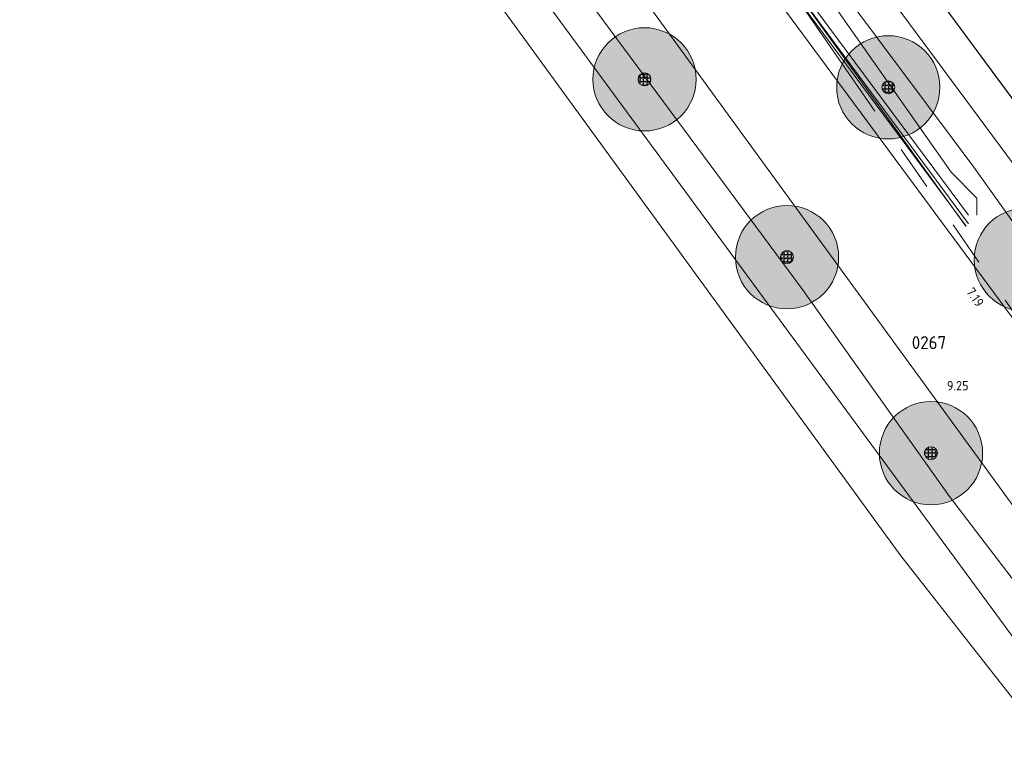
# Model space of a CAD drawing. Header units: metres. Extents: x 163628 to 167855, y 402678 to 405435.
# Tile 168 of 256: x 164794 to 164832, y 403504 to 403532. Entities that reach past the tile are written whole.
import ezdxf

# ---------------------------------------------------------------- set-up
doc = ezdxf.new("R2010")
doc.units = ezdxf.units.M
doc.linetypes.add('X-CA190022.004-UO-WHM_Riolering gemeente_NLCS_v0.2$0$RI-GWA', pattern=[18.45, 6, -1.8, 1.75, -1.8, 1.75, -1.8, 1.75, -1.8])
doc.layers.get('0').update_dxf_attribs({"lineweight": 25})
for name, color, linetype, lineweight in [('X-CA190022.004-UO-BGT_Ondergrond$0$GE_201_SHDHek_Lijn_GEM', 253, 'X-CA190022.004-UO-BGT_Ondergrond$0$Hekwerk', 9), ('X-CA190022.004-UO-BGT_Ondergrond$0$GE_314_WGDRijbaanLokaleweg_Vlak_GEM', 253, 'Continuous', 9), ('X-CA190022.004-UO-BGT_Ondergrond$0$GE_367_OWGBerm_groenvoorziening_grasenk_GEM', 253, 'Continuous', 9), ('X-CA190022.004-UO-BGT_Ondergrond$0$GE_401_OTDErf_Vlak_GEM', 253, 'Continuous', 9), ('X-CA190022.004-UO-BGT_Ondergrond$0$GE_476_BTDGraslandagrarisch_Vlak_GEM', 253, 'Continuous', 9), ('X-CA190022.004-UO-BGT_Ondergrond$0$GE_523_WTDGreppel_drogesloot_Vlak_GEM', 253, 'Continuous', 9), ('X-CA190022.004-UO-DWM_Beplanting$0$B-WE-GR-BOOM-S AFKOMSTIG UIT BGT', 252, 'Continuous', 0), ('X-CA190022.004-UO-KAD_Percelen$0$B-WE-KG-GRENS_PERCEEL-GV', 150, 'Continuous', 9), ('X-CA190022.004-UO-WHM_Riolering gemeente_NLCS_v0.2$0$B-WE-RI-BOB-T18', 214, 'Continuous', 15), ('X-CA190022.004-UO-WHM_Riolering gemeente_NLCS_v0.2$0$B-WE-RI-GWA_TRANSPORTLEIDING-G', 214, 'X-CA190022.004-UO-WHM_Riolering gemeente_NLCS_v0.2$0$RI-GWA', 15), ('X-CA190022.004-UO-WHM_Riolering gemeente_NLCS_v0.2$0$B-WE-RI-PUTDEKSELHOOGTE-T18', 214, 'Continuous', 15), ('X-CA190022.004-UO-WHM_Riolering gemeente_NLCS_v0.2$0$B-WE-RI-PUTNUMMER-T25', 214, 'Continuous', 15)]:
    doc.layers.add(name, color=color, linetype=linetype, lineweight=lineweight)
doc.layers.add('X-CA190022.004-UO-DWM_Beplanting$0$B-WE-GR-BOOM-S AFKOMSTIG UIT BOMENBESTAND GEMEENTE', color=252, linetype='Continuous')
doc.layers.add('X-CA190022.004-UO-DWM_Beplanting$0$N-GV-GR-GRAS-A-200', color=7, linetype='Continuous')
for name, color, linetype, lineweight, transparency in [('X-CA190022.004-UO-KLIC$0$B-OI-KL-DATA_KPN_0000546663_VECT_19O042616-G', 42, 'X-CA190022.004-UO-KLIC$0$1-200 TELEFONIE-KPN', 0, 0.25), ('X-CA190022.004-UO-KLIC$0$B-OI-KL-DATA_ZIGGO BV_0000546674_VECT_19O042616-G', 42, 'X-CA190022.004-UO-KLIC$0$1-200 ZIGGO', 0, 0.25), ('X-CA190022.004-UO-KLIC$0$B-OI-KL-WATER_BW_0000551269_VECT_19O042616-G', 42, 'X-CA190022.004-UO-KLIC$0$1-200 WATERLEIDING', 0, 0.25), ('X-CA190022.004-UO-KLIC$0$B-WE-KL-ET_LS-G', 42, 'X-CA190022.004-UO-KLIC$0$1-200 LAAGSPANNING', 0, 0.25), ('X-CA190022.004-UO-KLIC$0$B-WE-KL-ET_LS_KABELBED-G', 42, 'X-CA190022.004-UO-KLIC$0$1-200 LAAGSPANNING', 0, 0.25), ('X-CA190022.004-UO-KLIC$0$B-WE-KL-GAS_LD-G', 42, 'X-CA190022.004-UO-KLIC$0$1-200 GASLEIDING LAGE DRUK', 0, 0.25)]:
    doc.layers.add(name, color=color, linetype=linetype, lineweight=lineweight, transparency=transparency)
doc.styles.add('X-CA190022.004-UO-KLIC$0$NLCS-ISO', font='NLCS-ISO.ttf')
doc.styles.add('X-CA190022.004-UO-WHM_Riolering gemeente_NLCS_v0.2$0$NLCS-ISO-M200-T18', font='NLCS-ISO.ttf', dxfattribs={"height": 0.36})
doc.styles.add('X-CA190022.004-UO-WHM_Riolering gemeente_NLCS_v0.2$0$NLCS-ISO-M200-T25', font='NLCS-ISO.ttf', dxfattribs={"height": 0.5})
doc.linetypes.add('X-CA190022.004-UO-BGT_Ondergrond$0$Hekwerk', pattern='A,5,-1.5,[2,dgnlstyle-Veghel.shx,S=0.007937,R=0,X=0,Y=0],-1.5', length=8)
doc.linetypes.add('X-CA190022.004-UO-KLIC$0$1-200 GASLEIDING LAGE DRUK', pattern='A,1.5,-0.6,["GAS LD",X-CA190022.004-UO-KLIC$0$NLCS-ISO,S=0.24,R=0,X=-0.5,Y=-0.12],-0.7', length=2.8)
doc.linetypes.add('X-CA190022.004-UO-KLIC$0$1-200 LAAGSPANNING', pattern='A,1.5,-0.6,["LS",X-CA190022.004-UO-KLIC$0$NLCS-ISO,S=0.24,R=0,X=-0.45,Y=-0.12],-0.05', length=2.15)
doc.linetypes.add('X-CA190022.004-UO-KLIC$0$1-200 TELEFONIE-KPN', pattern='A,1.5,-0.6,["KPN",X-CA190022.004-UO-KLIC$0$NLCS-ISO,S=0.24,R=0,X=-0.5,Y=-0.12],-0.3', length=2.4)
doc.linetypes.add('X-CA190022.004-UO-KLIC$0$1-200 WATERLEIDING', pattern='A,1.5,-0.6,["WATER",X-CA190022.004-UO-KLIC$0$NLCS-ISO,S=0.24,R=0,X=-0.5,Y=-0.12],-0.65', length=2.75)
doc.linetypes.add('X-CA190022.004-UO-KLIC$0$1-200 ZIGGO', pattern='A,1.5,-0.6,["ZIGGO",X-CA190022.004-UO-KLIC$0$NLCS-ISO,S=0.24,R=0,X=-0.5,Y=-0.12],-0.5', length=2.6)

# ---------------------------------------------------------------- blocks, each defined once
blk = doc.blocks.new('X-CA190022.004-UO-DWM_Beplanting$0$SGR-BOOM_01-SO')
at = {"linetype": 'ByBlock', "lineweight": 18}
h = blk.add_hatch(color=0, dxfattribs=at)
h.dxf.hatch_style = 1
edge = h.paths.add_edge_path()
edge.add_arc((0, 0), 0.25, 0, 360)
at = {"color": 0, "linetype": 'ByBlock', "lineweight": 18}
for radius in [2, 0.25]:
    blk.add_circle((0, 0), radius, dxfattribs=at)
blk = doc.blocks.new('X-CA190022.004-UO-DWM_Beplanting$0$IMGEOBoom')
at = {"transparency": 33554457}
h = blk.add_hatch(color=256, dxfattribs=at)
h.dxf.hatch_style = 1
edge = h.paths.add_edge_path()
edge.add_arc((0, 0), 100, 0, 360)
edge = h.paths.add_edge_path(flags=17)
edge.add_arc((0, 0), 12.5, 0, 360)
h = blk.add_hatch()
h.set_pattern_fill('ANGLE', color=256)
h.set_pattern_definition([(0, (0, 0), (0, 6.985), [5.08, -1.905]), (90, (0, 0), (-6.985, 4e-16), [5.08, -1.905])])
edge = h.paths.add_edge_path(flags=17)
edge.add_arc((0, 0), 12.5, 0, 360)
at = {"layer": 'X-CA190022.004-UO-DWM_Beplanting$0$N-GV-GR-GRAS-A-200'}
h = blk.add_hatch(color=256, dxfattribs=at)
h.dxf.hatch_style = 1
edge = h.paths.add_edge_path(flags=17)
edge.add_arc((0, 0), 12.5, 0, 360)
at = {"xscale": 50, "yscale": 50, "zscale": 50}
blk.add_blockref('X-CA190022.004-UO-DWM_Beplanting$0$SGR-BOOM_01-SO', (0, 0), dxfattribs=at)

msp = doc.modelspace()

# ---------------------------------------------------------------- linework, layer by layer
at = {"layer": 'X-CA190022.004-UO-BGT_Ondergrond$0$GE_201_SHDHek_Lijn_GEM'}
msp.add_line((164835.006, 403525.555), (164824.925, 403539.208), dxfattribs=at)
at = {"layer": 'X-CA190022.004-UO-BGT_Ondergrond$0$GE_314_WGDRijbaanLokaleweg_Vlak_GEM', "flags": 128}
msp.add_lwpolyline([(164834.55, 403510.41), (164808.003, 403546.836), (164807.381, 403547.69), (164810.555, 403550.158), (164811.257, 403549.212), (164839.612, 403510.857)], dxfattribs=at)
at = {"layer": 'X-CA190022.004-UO-BGT_Ondergrond$0$GE_367_OWGBerm_groenvoorziening_grasenk_GEM', "flags": 128}
for points in [[(164839.612, 403510.857), (164811.257, 403549.212), (164810.555, 403550.158), (164809.934, 403550.997), (164808.24, 403553.281), (164808.297, 403554.21), (164810.26, 403555.972), (164811.274, 403557.307), (164812.075, 403556.422), (164814.494, 403553.261), (164816.43, 403550.653), (164815.615, 403550.561)], [(164835.589, 403506.33), (164829.767, 403513.937), (164824.074, 403521.961), (164813.048, 403536.862), (164808.822, 403542.389), (164808.549, 403542.553), (164807.529, 403542.301), (164806.745, 403541.721), (164806.434, 403541.103), (164805.156, 403540.166), (164799.971, 403547.237), (164798.777, 403549.092), (164803.21, 403551.146), (164803.782, 403551.252), (164805.104, 403550.757), (164806.751, 403548.547), (164806.98, 403548.24), (164807.381, 403547.69), (164808.003, 403546.836)], [(164815.615, 403550.561), (164814.577, 403550.382), (164814.194, 403550.055), (164814.139, 403549.655), (164814.32, 403549.236), (164822.388, 403537.856), (164830.712, 403526.694), (164835.681, 403519.727)], [(164808.003, 403546.836), (164834.55, 403510.41)]]:
    msp.add_lwpolyline(points, dxfattribs=at)
at = {"layer": 'X-CA190022.004-UO-BGT_Ondergrond$0$GE_401_OTDErf_Vlak_GEM', "flags": 128}
msp.add_lwpolyline([(164620.047, 403474.794), (164683.071, 403504.746), (164766.236, 403544.544), (164771.263, 403545.786), (164774.138, 403545.724), (164776.394, 403545.354), (164787.928, 403542.792), (164789.839, 403542.878), (164793.081, 403543.524), (164799.971, 403547.237), (164805.156, 403540.166), (164806.434, 403541.103), (164827.881, 403511.643), (164834.892, 403502.714)], dxfattribs=at)
at = {"layer": 'X-CA190022.004-UO-BGT_Ondergrond$0$GE_476_BTDGraslandagrarisch_Vlak_GEM', "flags": 128}
msp.add_lwpolyline([(164835.006, 403525.555), (164824.925, 403539.208), (164816.43, 403550.653), (164814.494, 403553.261), (164812.075, 403556.422), (164815.7, 403561.975), (164822.431, 403572.962)], dxfattribs=at)
at = {"layer": 'X-CA190022.004-UO-BGT_Ondergrond$0$GE_523_WTDGreppel_drogesloot_Vlak_GEM', "flags": 128}
for points in [[(164816.43, 403550.653), (164824.925, 403539.208), (164835.006, 403525.555), (164837.744, 403521.908), (164837.65, 403521.141), (164837.429, 403520.159), (164837.046, 403519.832), (164836.281, 403519.489), (164835.681, 403519.727), (164830.712, 403526.694), (164822.388, 403537.856), (164814.32, 403549.236), (164814.139, 403549.655), (164814.194, 403550.055), (164814.577, 403550.382), (164815.615, 403550.561), (164816.43, 403550.653)], [(164834.892, 403502.714), (164827.881, 403511.643), (164806.434, 403541.103), (164806.745, 403541.721), (164807.529, 403542.301), (164808.549, 403542.553), (164808.822, 403542.389), (164813.048, 403536.862)], [(164813.048, 403536.862), (164824.074, 403521.961), (164829.767, 403513.937), (164835.589, 403506.33)]]:
    msp.add_lwpolyline(points, dxfattribs=at)
at = {"layer": 'X-CA190022.004-UO-KAD_Percelen$0$B-WE-KG-GRENS_PERCEEL-GV', "flags": 128}
msp.add_lwpolyline([(164819.546, 403567.881), (164818.291, 403564.405), (164817.529, 403559.372), (164812.884, 403553.196), (164819.424, 403544.122), (164847.738, 403505.918), (164850.36, 403503.946), (164853.636, 403502.187), (164880.122, 403492.516), (164891.81, 403488.06), (164921.88, 403477.54), (164929.892, 403473.773), (164913.679, 403519.457), (164902.78, 403561.659), (164930.713, 403568.012), (164926.596, 403575.181), (164900.08, 403610.457), (164822.987, 403573.331)], close=True, dxfattribs=at)
for points in [[(164995.489, 403499.804), (164929.892, 403473.773), (164921.88, 403477.54), (164891.81, 403488.06), (164880.122, 403492.516), (164853.636, 403502.187), (164850.36, 403503.946), (164847.738, 403505.918), (164819.424, 403544.122), (164812.884, 403553.196), (164799.538, 403571.715), (164789.551, 403566.923), (164790.783, 403565.26), (164802.649, 403548.73), (164808.436, 403540.853), (164833.316, 403507.004), (164848.867, 403493.07), (164858.048, 403489.835), (164865.033, 403489.542), (164912.727, 403472.756), (164924.085, 403466.159)], [(164860.969, 403463.589), (164858.048, 403489.835), (164848.867, 403493.07), (164833.316, 403507.004), (164808.436, 403540.853), (164802.649, 403548.73), (164793.081, 403543.524), (164789.839, 403542.878), (164787.928, 403542.792), (164774.138, 403545.724), (164771.263, 403545.786), (164766.236, 403544.544), (164758.78, 403541.048), (164619.909, 403474.821)]]:
    msp.add_lwpolyline(points, dxfattribs=at)
at = {"layer": 'X-CA190022.004-UO-KLIC$0$B-OI-KL-DATA_KPN_0000546663_VECT_19O042616-G', "flags": 128}
msp.add_lwpolyline([(164798.167, 403569.833), (164798.167, 403568.833), (164799.167, 403567.5), (164816.5, 403545.5), (164829.833, 403526.5), (164830.833, 403525.5), (164830.833, 403524.833)], dxfattribs=at)
at = {"layer": 'X-CA190022.004-UO-KLIC$0$B-OI-KL-DATA_ZIGGO BV_0000546674_VECT_19O042616-G', "flags": 128}
msp.add_lwpolyline([(164805.5, 403558.5), (164830.5, 403524.833)], dxfattribs=at)
at = {"layer": 'X-CA190022.004-UO-KLIC$0$B-OI-KL-WATER_BW_0000551269_VECT_19O042616-G', "flags": 128}
msp.add_lwpolyline([(164796.167, 403570.167), (164796.833, 403570.167), (164797.167, 403569.5), (164805.167, 403559.5), (164805.167, 403558.5), (164805.833, 403557.833), (164830.5, 403524.5)], dxfattribs=at)
at = {"layer": 'X-CA190022.004-UO-KLIC$0$B-WE-KL-ET_LS-G'}
msp.add_lwpolyline([(164810.978, 403550.618), (164830.42, 403524.414)], dxfattribs=at)
at = {"layer": 'X-CA190022.004-UO-KLIC$0$B-WE-KL-ET_LS_KABELBED-G'}
msp.add_lwpolyline([(164810.978, 403550.618), (164830.42, 403524.414)], dxfattribs=at)
at = {"layer": 'X-CA190022.004-UO-KLIC$0$B-WE-KL-GAS_LD-G'}
msp.add_lwpolyline([(164830.408, 403524.408), (164828.962, 403526.416), (164812.768, 403548.825), (164811.639, 403550.353), (164812.416, 403555.528), (164812.014, 403556.101), (164809.143, 403560.195), (164808.021, 403561.795), (164809.062, 403564.861), (164806.109, 403570.727)], dxfattribs=at)
at = {"layer": 'X-CA190022.004-UO-WHM_Riolering gemeente_NLCS_v0.2$0$B-WE-RI-GWA_TRANSPORTLEIDING-G'}
msp.add_line((164812.992, 403548.992), (164832.992, 403520), dxfattribs=at)

# ---------------------------------------------------------------- block references
at = {"layer": 'X-CA190022.004-UO-DWM_Beplanting$0$B-WE-GR-BOOM-S AFKOMSTIG UIT BGT', "xscale": 0.02, "yscale": 0.02, "zscale": 0.02}
for p in [(164817.955, 403530.098), (164827.399, 403529.789), (164823.476, 403523.211), (164832.727, 403523.11), (164829.053, 403515.62)]:
    msp.add_blockref('X-CA190022.004-UO-DWM_Beplanting$0$IMGEOBoom', p, dxfattribs=at)
at = {"layer": 'X-CA190022.004-UO-DWM_Beplanting$0$B-WE-GR-BOOM-S AFKOMSTIG UIT BOMENBESTAND GEMEENTE', "xscale": 0.02, "yscale": 0.02, "zscale": 0.02}
for p in [(164817.955, 403530.098), (164827.399, 403529.789), (164823.476, 403523.211), (164832.727, 403523.11), (164829.053, 403515.62)]:
    msp.add_blockref('X-CA190022.004-UO-DWM_Beplanting$0$IMGEOBoom', p, dxfattribs=at)

# ---------------------------------------------------------------- texts
at = {"layer": 'X-CA190022.004-UO-WHM_Riolering gemeente_NLCS_v0.2$0$B-WE-RI-BOB-T18', "style": 'X-CA190022.004-UO-WHM_Riolering gemeente_NLCS_v0.2$0$NLCS-ISO-M200-T18'}
msp.add_text('7.19', height=0.36, rotation=304.5979, dxfattribs=at).set_placement((164830.397, 403521.873))
at = {"layer": 'X-CA190022.004-UO-WHM_Riolering gemeente_NLCS_v0.2$0$B-WE-RI-PUTDEKSELHOOGTE-T18', "style": 'X-CA190022.004-UO-WHM_Riolering gemeente_NLCS_v0.2$0$NLCS-ISO-M200-T18'}
msp.add_text('9.25', height=0.36, dxfattribs=at).set_placement((164829.671, 403518.052))
at = {"layer": 'X-CA190022.004-UO-WHM_Riolering gemeente_NLCS_v0.2$0$B-WE-RI-PUTNUMMER-T25', "style": 'X-CA190022.004-UO-WHM_Riolering gemeente_NLCS_v0.2$0$NLCS-ISO-M200-T25'}
msp.add_text('0267', height=0.5, dxfattribs=at).set_placement((164828.31, 403519.652))

doc.saveas('drawing.dxf')
